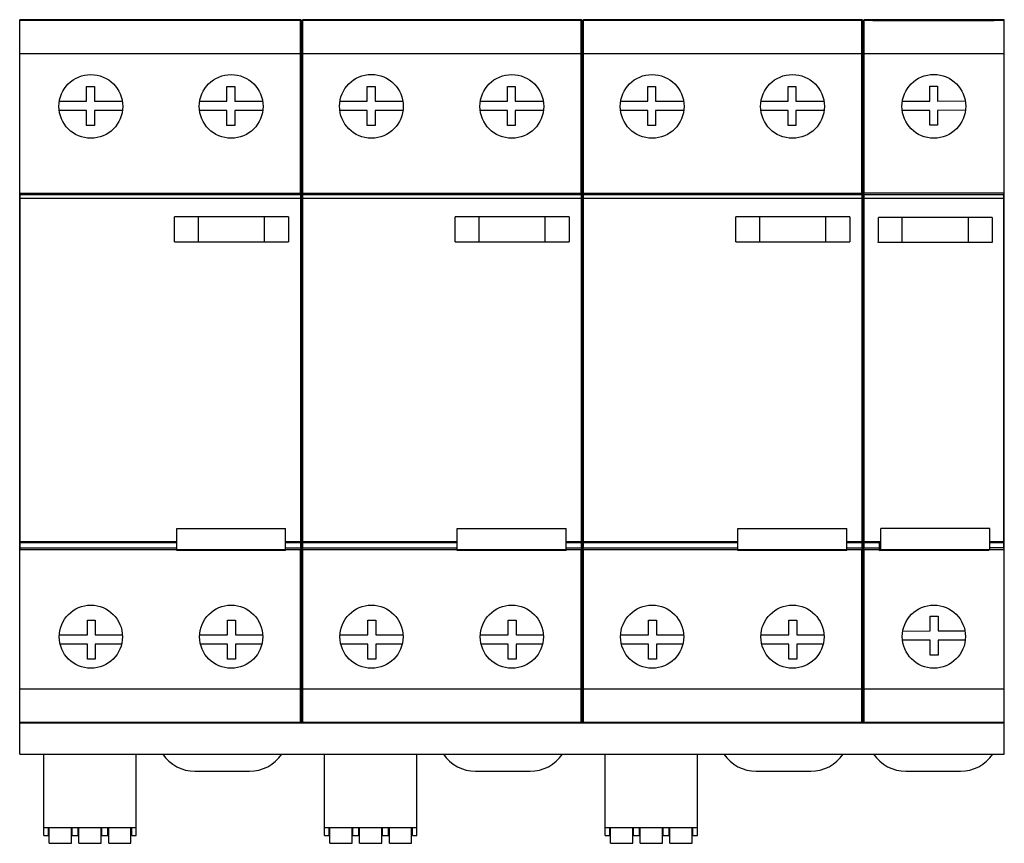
# Model space of a CAD drawing. Header units: millimetres. Extents: x 18 to 144, y 58 to 163.
import ezdxf

# ---------------------------------------------------------------- set-up
doc = ezdxf.new("R2010")
doc.units = ezdxf.units.MM
doc.header["$LTSCALE"] = 14.496272
doc.layers.get('0').update_dxf_attribs({"linetype": 'CONTINUOUS'})

msp = doc.modelspace()

# ---------------------------------------------------------------- linework, layer by layer
at = {"color": 7, "linetype": 'Continuous'}
for p, q in [((17.51, 69.14), (17.51, 163.33)), ((53.54, 163.33), (17.51, 163.33)), ((53.54, 163.22), (17.51, 163.22)), ((18.87, 163.23), (18.85, 163.24)), ((52.44, 163.24), (18.85, 163.24)), ((22.02, 163.27), (22.02, 163.3)), ((22.02, 163.3), (31.26, 163.3)), ((31.26, 163.27), (22.02, 163.27)), ((31.26, 163.3), (31.26, 163.27)), ((40.04, 163.27), (40.04, 163.3)), ((40.04, 163.3), (49.26, 163.3)), ((49.26, 163.27), (40.04, 163.27)), ((49.26, 163.3), (49.26, 163.27)), ((52.44, 163.24), (52.42, 163.23)), ((53.54, 141.09), (53.54, 163.33)), ((53.69, 163.2), (53.54, 163.33)), ((53.69, 163.09), (53.54, 163.22)), ((53.84, 163.33), (53.69, 163.2)), ((53.84, 163.22), (53.69, 163.09)), ((53.69, 141.09), (53.69, 163.2)), ((53.84, 141.09), (53.84, 163.33)), ((89.54, 163.33), (53.84, 163.33)), ((89.54, 163.22), (53.84, 163.22)), ((54.87, 163.23), (54.85, 163.24)), ((88.44, 163.24), (54.85, 163.24)), ((58.02, 163.27), (58.02, 163.3)), ((58.02, 163.3), (67.26, 163.3)), ((67.26, 163.27), (58.02, 163.27)), ((67.26, 163.3), (67.26, 163.27)), ((76.02, 163.27), (76.02, 163.3)), ((76.02, 163.3), (85.26, 163.3)), ((85.26, 163.27), (76.02, 163.27)), ((85.26, 163.3), (85.26, 163.27)), ((88.44, 163.24), (88.42, 163.23)), ((89.54, 141.09), (89.54, 163.33)), ((89.69, 163.2), (89.54, 163.33)), ((89.69, 163.09), (89.54, 163.22)), ((89.84, 163.33), (89.69, 163.2)), ((89.84, 163.22), (89.69, 163.09)), ((89.69, 141.09), (89.69, 163.2)), ((89.84, 141.09), (89.84, 163.33)), ((125.54, 163.33), (89.84, 163.33)), ((125.54, 163.22), (89.84, 163.22)), ((124.44, 163.24), (90.85, 163.24)), ((90.87, 163.23), (90.85, 163.24)), ((94.02, 163.27), (94.02, 163.3)), ((94.02, 163.3), (103.26, 163.3)), ((103.26, 163.27), (94.02, 163.27)), ((103.26, 163.3), (103.26, 163.27)), ((112.02, 163.27), (112.02, 163.3)), ((112.02, 163.3), (121.26, 163.3)), ((121.26, 163.27), (112.02, 163.27)), ((121.26, 163.3), (121.26, 163.27)), ((124.44, 163.24), (124.42, 163.23)), ((125.54, 141.09), (125.54, 163.33)), ((125.69, 163.2), (125.54, 163.33)), ((125.69, 163.09), (125.54, 163.22)), ((125.84, 163.33), (125.69, 163.2)), ((125.84, 163.22), (125.69, 163.09)), ((125.69, 141.09), (125.69, 163.2)), ((125.84, 141.09), (125.84, 163.33)), ((143.81, 163.33), (125.84, 163.33)), ((143.81, 163.22), (125.84, 163.22)), ((142.51, 163.24), (126.92, 163.24)), ((126.95, 163.23), (126.92, 163.24)), ((126.95, 163.23), (142.51, 163.23)), ((139.23, 163.3), (129.99, 163.3)), ((129.99, 163.3), (130.03, 163.28)), ((130.03, 163.28), (139.27, 163.28)), ((139.23, 163.28), (139.23, 163.3)), ((139.27, 163.28), (139.23, 163.3)), ((142.51, 163.24), (142.51, 163.23)), ((143.81, 69.14), (143.81, 163.33)), ((53.54, 158.95), (17.51, 158.95)), ((53.69, 158.89), (53.54, 158.95)), ((53.84, 158.95), (53.69, 158.89)), ((89.54, 158.95), (53.84, 158.95)), ((89.69, 158.89), (89.54, 158.95)), ((89.84, 158.95), (89.69, 158.89)), ((125.54, 158.95), (89.84, 158.95)), ((125.69, 158.89), (125.54, 158.95)), ((125.84, 158.95), (125.69, 158.89)), ((143.81, 158.95), (125.84, 158.95)), ((26.09, 152.88), (26.09, 154.78)), ((26.09, 154.78), (27.09, 154.78)), ((27.09, 154.78), (27.09, 152.88)), ((44.09, 152.87), (44.09, 154.77)), ((44.09, 154.77), (45.09, 154.77)), ((45.09, 154.77), (45.09, 152.87)), ((62.09, 152.88), (62.09, 154.78)), ((62.09, 154.78), (63.09, 154.78)), ((63.09, 154.78), (63.09, 152.88)), ((80.09, 152.87), (80.09, 154.77)), ((80.09, 154.77), (81.09, 154.77)), ((81.09, 154.77), (81.09, 152.87)), ((98.09, 152.88), (98.09, 154.78)), ((98.09, 154.78), (99.09, 154.78)), ((99.09, 154.78), (99.09, 152.88)), ((116.09, 152.87), (116.09, 154.77)), ((116.09, 154.77), (117.09, 154.77)), ((117.09, 154.77), (117.09, 152.87)), ((134.25, 154.8), (135.25, 154.81)), ((134.25, 152.9), (134.25, 154.8)), ((135.25, 154.81), (135.25, 152.9)), ((22.61, 152.88), (26.09, 152.88)), ((27.09, 152.88), (30.68, 152.88)), ((40.6, 152.87), (44.09, 152.87)), ((45.09, 152.87), (48.68, 152.87)), ((58.6, 152.88), (62.09, 152.88)), ((63.09, 152.88), (66.67, 152.88)), ((76.6, 152.87), (80.09, 152.87)), ((81.09, 152.87), (84.68, 152.87)), ((94.6, 152.88), (98.09, 152.88)), ((99.09, 152.88), (102.67, 152.88)), ((112.6, 152.87), (116.09, 152.87)), ((117.09, 152.87), (120.68, 152.87)), ((130.74, 152.89), (134.25, 152.9)), ((135.25, 152.9), (138.81, 152.91)), ((26.09, 151.68), (22.59, 151.68)), ((26.09, 149.78), (26.09, 151.68)), ((27.09, 151.68), (27.09, 149.78)), ((30.7, 151.68), (27.09, 151.68)), ((44.09, 151.67), (40.59, 151.67)), ((44.09, 149.77), (44.09, 151.67)), ((45.09, 151.67), (45.09, 149.77)), ((48.7, 151.67), (45.09, 151.67)), ((62.09, 151.68), (58.58, 151.68)), ((62.09, 149.78), (62.09, 151.68)), ((63.09, 151.68), (63.09, 149.78)), ((66.69, 151.68), (63.09, 151.68)), ((80.09, 151.67), (76.59, 151.67)), ((80.09, 149.77), (80.09, 151.67)), ((81.09, 151.67), (81.09, 149.77)), ((84.7, 151.67), (81.09, 151.67)), ((98.09, 151.68), (94.58, 151.68)), ((98.09, 149.78), (98.09, 151.68)), ((99.09, 151.68), (99.09, 149.78)), ((102.69, 151.68), (99.09, 151.68)), ((116.09, 151.67), (112.58, 151.67)), ((116.09, 149.77), (116.09, 151.67)), ((117.09, 151.67), (117.09, 149.77)), ((120.69, 151.67), (117.09, 151.67)), ((134.25, 151.7), (130.71, 151.69)), ((134.26, 149.8), (134.25, 151.7)), ((138.83, 151.71), (135.25, 151.7)), ((135.25, 151.7), (135.26, 149.81)), ((27.09, 149.78), (26.09, 149.78)), ((45.09, 149.77), (44.09, 149.77)), ((63.09, 149.78), (62.09, 149.78)), ((81.09, 149.77), (80.09, 149.77)), ((99.09, 149.78), (98.09, 149.78)), ((117.09, 149.77), (116.09, 149.77)), ((135.26, 149.81), (134.26, 149.8)), ((17.56, 141.04), (17.51, 141.04)), ((17.56, 95.38), (17.56, 141.09)), ((17.56, 141.09), (53.54, 141.09)), ((17.56, 140.89), (53.54, 140.89)), ((17.56, 140.45), (53.54, 140.45)), ((53.54, 141.09), (53.69, 141.09)), ((53.54, 140.89), (53.54, 95.58)), ((53.69, 140.89), (53.54, 140.89)), ((53.69, 140.33), (53.54, 140.45)), ((53.69, 141.09), (53.84, 141.09)), ((53.69, 95.58), (53.69, 140.89)), ((53.84, 140.89), (53.69, 140.89)), ((53.84, 140.45), (53.69, 140.33)), ((53.84, 141.09), (89.54, 141.09)), ((53.84, 95.58), (53.84, 140.89)), ((53.84, 140.89), (89.54, 140.89)), ((53.84, 140.45), (89.54, 140.45)), ((89.54, 141.09), (89.69, 141.09)), ((89.54, 140.89), (89.54, 95.58)), ((89.69, 140.89), (89.54, 140.89)), ((89.69, 140.33), (89.54, 140.45)), ((89.69, 141.09), (89.84, 141.09)), ((89.69, 95.58), (89.69, 140.89)), ((89.84, 140.89), (89.69, 140.89)), ((89.84, 140.45), (89.69, 140.33)), ((89.84, 141.09), (125.54, 141.09)), ((89.84, 95.58), (89.84, 140.89)), ((89.84, 140.89), (125.54, 140.89)), ((89.84, 140.45), (125.54, 140.45)), ((125.54, 141.09), (125.69, 141.09)), ((125.69, 140.89), (125.54, 140.89)), ((125.54, 140.89), (125.54, 95.58)), ((125.69, 140.33), (125.54, 140.45)), ((125.69, 141.09), (125.84, 141.09)), ((125.84, 140.89), (125.69, 140.89)), ((125.69, 95.58), (125.69, 140.89)), ((125.84, 140.45), (125.69, 140.33)), ((143.81, 141.09), (125.84, 141.09)), ((125.84, 140.89), (143.76, 140.89)), ((125.84, 95.58), (125.84, 140.89)), ((125.84, 140.45), (143.76, 140.45)), ((143.76, 95.58), (143.76, 140.89)), ((17.56, 140.01), (17.51, 140.01)), ((143.81, 139.99), (143.76, 139.99)), ((51.99, 138.05), (37.39, 138.05)), ((40.45, 134.85), (40.45, 138.05)), ((48.93, 134.85), (48.93, 138.05)), ((87.99, 138.05), (73.39, 138.05)), ((76.45, 134.85), (76.45, 138.05)), ((84.93, 134.85), (84.93, 138.05)), ((123.99, 138.05), (109.39, 138.05)), ((112.45, 134.85), (112.45, 138.05)), ((120.93, 134.85), (120.93, 138.05)), ((142.25, 137.96), (127.66, 137.96)), ((130.71, 134.76), (130.71, 137.96)), ((139.19, 137.96), (139.19, 134.76)), ((37.39, 134.85), (52, 134.85)), ((73.39, 134.85), (88, 134.85)), ((109.39, 134.85), (124, 134.85)), ((142.26, 134.76), (127.65, 134.76)), ((37.65, 95.26), (37.65, 98.07)), ((37.65, 98.07), (51.63, 98.07)), ((51.63, 95.26), (51.63, 98.07)), ((73.65, 98.07), (87.63, 98.07)), ((73.65, 95.26), (73.65, 98.07)), ((87.63, 95.26), (87.63, 98.07)), ((109.65, 98.07), (123.63, 98.07)), ((109.65, 95.26), (109.65, 98.07)), ((123.63, 95.26), (123.63, 98.07)), ((141.96, 98.07), (127.98, 98.07)), ((127.98, 95.37), (127.98, 98.07)), ((141.96, 95.37), (141.96, 98.07)), ((17.56, 96.41), (17.51, 96.41)), ((37.65, 96.37), (17.56, 96.37)), ((37.65, 96.26), (17.56, 96.26)), ((53.54, 96.37), (51.63, 96.37)), ((53.54, 96.26), (51.63, 96.26)), ((53.69, 96.49), (53.54, 96.37)), ((53.69, 96.38), (53.54, 96.26)), ((53.84, 96.37), (53.69, 96.49)), ((53.84, 96.26), (53.69, 96.38)), ((73.65, 96.37), (53.84, 96.37)), ((73.65, 96.26), (53.84, 96.26)), ((89.54, 96.37), (87.63, 96.37)), ((89.54, 96.26), (87.63, 96.26)), ((89.69, 96.49), (89.54, 96.37)), ((89.69, 96.38), (89.54, 96.26)), ((89.84, 96.37), (89.69, 96.49)), ((89.84, 96.26), (89.69, 96.38)), ((109.65, 96.37), (89.84, 96.37)), ((109.65, 96.26), (89.84, 96.26)), ((125.54, 96.37), (123.63, 96.37)), ((125.54, 96.26), (123.63, 96.26)), ((125.69, 96.49), (125.54, 96.37)), ((125.69, 96.38), (125.54, 96.26)), ((125.84, 96.37), (125.69, 96.49)), ((125.84, 96.26), (125.69, 96.38)), ((127.97, 96.37), (125.84, 96.37)), ((127.79, 96.26), (125.84, 96.26)), ((127.97, 96.37), (127.79, 96.26)), ((127.79, 95.26), (127.79, 96.26)), ((143.76, 96.37), (141.95, 96.37)), ((143.76, 96.26), (141.96, 96.26)), ((143.81, 96.33), (143.76, 96.33)), ((17.56, 95.58), (37.65, 95.58)), ((17.56, 95.38), (37.65, 95.38)), ((37.65, 95.37), (51.63, 95.37)), ((51.63, 95.26), (37.65, 95.26)), ((51.63, 95.58), (53.54, 95.58)), ((51.63, 95.38), (53.54, 95.38)), ((53.54, 95.58), (53.69, 95.58)), ((53.54, 73.16), (53.54, 95.38)), ((53.69, 95.38), (53.54, 95.38)), ((53.69, 95.58), (53.84, 95.58)), ((53.69, 73.16), (53.69, 95.38)), ((53.84, 95.38), (53.69, 95.38)), ((53.84, 95.58), (73.65, 95.58)), ((53.84, 73.16), (53.84, 95.38)), ((53.84, 95.38), (73.65, 95.38)), ((73.65, 95.37), (87.63, 95.37)), ((87.63, 95.26), (73.65, 95.26)), ((87.63, 95.58), (89.54, 95.58)), ((87.63, 95.38), (89.54, 95.38)), ((89.54, 95.58), (89.69, 95.58)), ((89.69, 95.38), (89.54, 95.38)), ((89.54, 73.16), (89.54, 95.38)), ((89.69, 95.58), (89.84, 95.58)), ((89.84, 95.38), (89.69, 95.38)), ((89.69, 73.16), (89.69, 95.38)), ((89.84, 95.58), (109.65, 95.58)), ((89.84, 95.38), (109.65, 95.38)), ((89.84, 73.16), (89.84, 95.38)), ((109.65, 95.37), (123.63, 95.37)), ((123.63, 95.26), (109.65, 95.26)), ((123.63, 95.58), (125.54, 95.58)), ((123.63, 95.38), (125.54, 95.38)), ((125.54, 95.58), (125.69, 95.58)), ((125.69, 95.38), (125.54, 95.38)), ((125.54, 73.16), (125.54, 95.38)), ((125.69, 95.58), (125.84, 95.58)), ((125.84, 95.38), (125.69, 95.38)), ((125.69, 73.16), (125.69, 95.38)), ((125.84, 95.58), (127.79, 95.58)), ((125.84, 95.38), (127.79, 95.38)), ((125.84, 73.16), (125.84, 95.38)), ((127.79, 95.26), (127.98, 95.37)), ((141.77, 95.26), (127.79, 95.26)), ((127.98, 95.37), (141.96, 95.37)), ((141.96, 95.37), (141.77, 95.26)), ((143.76, 95.58), (141.96, 95.58)), ((141.96, 95.38), (143.81, 95.38)), ((26.19, 84.44), (26.19, 86.34)), ((26.19, 86.34), (27.19, 86.34)), ((27.19, 86.34), (27.19, 84.44)), ((44.19, 84.44), (44.19, 86.34)), ((44.19, 86.34), (45.19, 86.34)), ((45.19, 86.34), (45.19, 84.44)), ((62.19, 86.34), (63.19, 86.34)), ((62.19, 84.44), (62.19, 86.34)), ((63.19, 86.34), (63.19, 84.44)), ((80.19, 86.34), (81.19, 86.34)), ((80.19, 84.44), (80.19, 86.34)), ((81.19, 86.34), (81.19, 84.44)), ((98.19, 86.34), (99.19, 86.34)), ((98.19, 84.44), (98.19, 86.34)), ((99.19, 86.34), (99.19, 84.44)), ((116.19, 86.34), (117.19, 86.34)), ((116.19, 84.44), (116.19, 86.34)), ((117.19, 86.34), (117.19, 84.44)), ((134.31, 86.85), (135.31, 86.85)), ((134.31, 84.94), (134.31, 86.85)), ((135.31, 86.85), (135.31, 84.95)), ((130.79, 84.93), (134.31, 84.94)), ((135.31, 84.95), (138.76, 84.96)), ((22.6, 84.44), (26.19, 84.44)), ((27.19, 84.44), (30.68, 84.44)), ((40.6, 84.44), (44.19, 84.44)), ((45.19, 84.44), (48.68, 84.44)), ((58.6, 84.44), (62.19, 84.44)), ((63.19, 84.44), (66.68, 84.44)), ((76.6, 84.44), (80.19, 84.44)), ((81.19, 84.44), (84.68, 84.44)), ((94.6, 84.44), (98.19, 84.44)), ((99.19, 84.44), (102.68, 84.44)), ((112.6, 84.44), (116.19, 84.44)), ((117.19, 84.44), (120.68, 84.44)), ((134.31, 83.75), (130.76, 83.74)), ((134.32, 81.85), (134.31, 83.75)), ((138.8, 83.75), (135.31, 83.74)), ((135.31, 83.74), (135.32, 81.85)), ((26.19, 83.24), (22.71, 83.24)), ((26.19, 81.34), (26.19, 83.24)), ((27.19, 83.24), (27.19, 81.34)), ((30.58, 83.24), (27.19, 83.24)), ((44.19, 83.24), (40.71, 83.24)), ((44.19, 81.34), (44.19, 83.24)), ((45.19, 83.24), (45.19, 81.34)), ((48.58, 83.24), (45.19, 83.24)), ((62.19, 83.24), (58.71, 83.24)), ((62.19, 81.34), (62.19, 83.24)), ((66.58, 83.24), (63.19, 83.24)), ((63.19, 83.24), (63.19, 81.34)), ((80.19, 83.24), (76.71, 83.24)), ((80.19, 81.34), (80.19, 83.24)), ((84.58, 83.24), (81.19, 83.24)), ((81.19, 83.24), (81.19, 81.34)), ((98.19, 83.24), (94.71, 83.24)), ((98.19, 81.34), (98.19, 83.24)), ((102.58, 83.24), (99.19, 83.24)), ((99.19, 83.24), (99.19, 81.34)), ((116.19, 83.24), (112.71, 83.24)), ((116.19, 81.34), (116.19, 83.24)), ((120.58, 83.24), (117.19, 83.24)), ((117.19, 83.24), (117.19, 81.34)), ((27.19, 81.34), (26.19, 81.34)), ((45.19, 81.34), (44.19, 81.34)), ((63.19, 81.34), (62.19, 81.34)), ((81.19, 81.34), (80.19, 81.34)), ((99.19, 81.34), (98.19, 81.34)), ((117.19, 81.34), (116.19, 81.34)), ((135.32, 81.85), (134.32, 81.85)), ((53.54, 77.47), (17.51, 77.47)), ((53.69, 77.52), (53.54, 77.47)), ((53.84, 77.47), (53.69, 77.52)), ((89.54, 77.47), (53.84, 77.47)), ((89.69, 77.52), (89.54, 77.47)), ((89.84, 77.47), (89.69, 77.52)), ((125.54, 77.47), (89.84, 77.47)), ((125.69, 77.52), (125.54, 77.47)), ((125.84, 77.47), (125.69, 77.52)), ((143.81, 77.47), (125.84, 77.47)), ((53.69, 73.32), (53.54, 73.19)), ((53.84, 73.19), (53.69, 73.32)), ((89.69, 73.32), (89.54, 73.19)), ((89.84, 73.19), (89.69, 73.32)), ((125.69, 73.32), (125.54, 73.19)), ((125.84, 73.19), (125.69, 73.32)), ((53.54, 73.19), (17.51, 73.19)), ((17.51, 73.16), (143.81, 73.16)), ((89.54, 73.19), (53.84, 73.19)), ((125.54, 73.19), (89.84, 73.19)), ((143.81, 73.19), (125.84, 73.19)), ((17.51, 69.14), (143.81, 69.14)), ((20.63, 59.72), (20.63, 69.14)), ((32.45, 59.72), (32.45, 69.14)), ((56.63, 59.72), (56.63, 69.14)), ((68.45, 59.72), (68.45, 69.14)), ((92.63, 59.72), (92.63, 69.14)), ((104.45, 59.72), (104.45, 69.14)), ((39.99, 66.95), (46.99, 66.95)), ((75.99, 66.95), (82.99, 66.95)), ((111.99, 66.95), (118.99, 66.95)), ((131.19, 66.95), (138.19, 66.95)), ((20.63, 59.72), (32.45, 59.72)), ((20.63, 58.71), (20.63, 59.71)), ((21.21, 58.71), (21.21, 59.71)), ((21.31, 59.67), (21.21, 59.67)), ((21.31, 57.71), (21.31, 59.71)), ((24.16, 57.71), (24.16, 59.71)), ((24.26, 59.67), (24.16, 59.67)), ((24.26, 58.71), (24.26, 59.71)), ((25.02, 58.71), (25.02, 59.71)), ((25.12, 59.67), (25.02, 59.67)), ((25.12, 57.71), (25.12, 59.71)), ((27.97, 57.71), (27.97, 59.71)), ((28.07, 59.67), (27.97, 59.67)), ((28.07, 58.71), (28.07, 59.71)), ((28.83, 58.71), (28.83, 59.71)), ((28.93, 59.67), (28.83, 59.67)), ((28.93, 57.71), (28.93, 59.71)), ((31.78, 57.71), (31.78, 59.71)), ((31.88, 59.67), (31.78, 59.67)), ((31.88, 58.71), (31.88, 59.71)), ((32.45, 58.71), (32.45, 59.71)), ((56.63, 59.72), (68.45, 59.72)), ((56.63, 58.71), (56.63, 59.71)), ((57.21, 58.71), (57.21, 59.71)), ((57.31, 59.67), (57.21, 59.67)), ((57.31, 57.71), (57.31, 59.71)), ((60.16, 57.71), (60.16, 59.71)), ((60.26, 59.67), (60.16, 59.67)), ((60.26, 58.71), (60.26, 59.71)), ((61.02, 58.71), (61.02, 59.71)), ((61.12, 59.67), (61.02, 59.67)), ((61.12, 57.71), (61.12, 59.71)), ((63.97, 57.71), (63.97, 59.71)), ((64.07, 59.67), (63.97, 59.67)), ((64.07, 58.71), (64.07, 59.71)), ((64.83, 58.71), (64.83, 59.71)), ((64.93, 59.67), (64.83, 59.67)), ((64.93, 57.71), (64.93, 59.71)), ((67.78, 57.71), (67.78, 59.71)), ((67.88, 59.67), (67.78, 59.67)), ((67.88, 58.71), (67.88, 59.71)), ((68.45, 58.71), (68.45, 59.71)), ((92.63, 59.72), (104.45, 59.72)), ((92.63, 58.71), (92.63, 59.71)), ((93.21, 58.71), (93.21, 59.71)), ((93.31, 59.67), (93.21, 59.67)), ((93.31, 57.71), (93.31, 59.71)), ((96.16, 57.71), (96.16, 59.71)), ((96.26, 59.67), (96.16, 59.67)), ((96.26, 58.71), (96.26, 59.71)), ((97.02, 58.71), (97.02, 59.71)), ((97.12, 59.67), (97.02, 59.67)), ((97.12, 57.71), (97.12, 59.71)), ((99.97, 57.71), (99.97, 59.71)), ((100.07, 59.67), (99.97, 59.67)), ((100.07, 58.71), (100.07, 59.71)), ((100.83, 58.71), (100.83, 59.71)), ((100.93, 59.67), (100.83, 59.67)), ((100.93, 57.71), (100.93, 59.71)), ((103.78, 57.71), (103.78, 59.71)), ((103.88, 59.67), (103.78, 59.67)), ((103.88, 58.71), (103.88, 59.71)), ((104.45, 58.71), (104.45, 59.71)), ((20.63, 58.71), (21.21, 58.71)), ((24.26, 58.71), (25.02, 58.71)), ((28.07, 58.71), (28.83, 58.71)), ((31.88, 58.71), (32.45, 58.71)), ((56.63, 58.71), (57.21, 58.71)), ((60.26, 58.71), (61.02, 58.71)), ((64.07, 58.71), (64.83, 58.71)), ((67.88, 58.71), (68.45, 58.71)), ((92.63, 58.71), (93.21, 58.71)), ((96.26, 58.71), (97.02, 58.71)), ((100.07, 58.71), (100.83, 58.71)), ((103.88, 58.71), (104.45, 58.71)), ((21.31, 57.71), (24.16, 57.71)), ((25.12, 57.71), (27.97, 57.71)), ((28.93, 57.71), (31.78, 57.71)), ((57.31, 57.71), (60.16, 57.71)), ((61.12, 57.71), (63.97, 57.71)), ((64.93, 57.71), (67.78, 57.71)), ((93.31, 57.71), (96.16, 57.71)), ((97.12, 57.71), (99.97, 57.71)), ((100.93, 57.71), (103.78, 57.71))]:
    msp.add_line(p, q, dxfattribs=at)
for centre, radius in [((26.64, 152.21), 4.09), ((44.64, 152.21), 4.09), ((62.63, 152.22), 4.09), ((80.64, 152.21), 4.09), ((98.64, 152.21), 4.09), ((116.64, 152.21), 4.09), ((134.77, 152.22), 4.09), ((26.64, 84.2), 4.05), ((44.64, 84.2), 4.05), ((62.64, 84.2), 4.05), ((80.64, 84.2), 4.05), ((98.64, 84.2), 4.05), ((116.64, 84.2), 4.05), ((134.78, 84.21), 4.05)]:
    msp.add_circle(centre, radius, dxfattribs=at)
for centre, start, end in [((39.99, 71.95), 214.2076, 270), ((46.99, 71.95), 270, 325.7924), ((75.99, 71.95), 214.2076, 270), ((82.99, 71.95), 270, 325.7924), ((111.99, 71.95), 214.2076, 270), ((118.99, 71.95), 270, 325.7924), ((131.19, 71.95), 214.2076, 270), ((138.19, 71.95), 270, 325.7924)]:
    msp.add_arc(centre, 5, start, end, dxfattribs=at)
for points, knots in [([(37.39, 134.85), (37.39, 135.21), (37.39, 135.92), (37.39, 136.99), (37.39, 137.7), (37.39, 138.05)], [0, 0, 0, 0, 0.33338, 0.666714, 1, 1, 1, 1]), ([(51.99, 138.05), (51.99, 137.7), (51.99, 136.99), (51.99, 135.92), (52, 135.21), (52, 134.85)], [0, 0, 0, 0, 0.333286, 0.66662, 1, 1, 1, 1]), ([(73.39, 134.85), (73.39, 135.21), (73.39, 135.92), (73.39, 136.99), (73.39, 137.7), (73.39, 138.05)], [0, 0, 0, 0, 0.33338, 0.666714, 1, 1, 1, 1]), ([(87.99, 138.05), (87.99, 137.7), (87.99, 136.99), (87.99, 135.92), (88, 135.21), (88, 134.85)], [0, 0, 0, 0, 0.333286, 0.66662, 1, 1, 1, 1]), ([(109.39, 134.85), (109.39, 135.21), (109.39, 135.92), (109.39, 136.99), (109.39, 137.7), (109.39, 138.05)], [0, 0, 0, 0, 0.33338, 0.666714, 1, 1, 1, 1]), ([(123.99, 138.05), (123.99, 137.7), (123.99, 136.99), (123.99, 135.92), (124, 135.21), (124, 134.85)], [0, 0, 0, 0, 0.333286, 0.66662, 1, 1, 1, 1]), ([(127.65, 134.76), (127.66, 135.12), (127.66, 135.83), (127.66, 136.89), (127.66, 137.61), (127.66, 137.96)], [0, 0, 0, 0, 0.33338, 0.666714, 1, 1, 1, 1]), ([(142.25, 137.96), (142.25, 137.61), (142.25, 136.9), (142.26, 135.83), (142.26, 135.12), (142.26, 134.76)], [0, 0, 0, 0, 0.333286, 0.66662, 1, 1, 1, 1])]:
    msp.add_open_spline(points, degree=3, knots=knots, dxfattribs=at)
msp.add_open_spline([(17.51, 95.38), (17.53, 95.38), (17.55, 95.38), (17.56, 95.38)], degree=3, dxfattribs=at)

doc.saveas('drawing.dxf')
